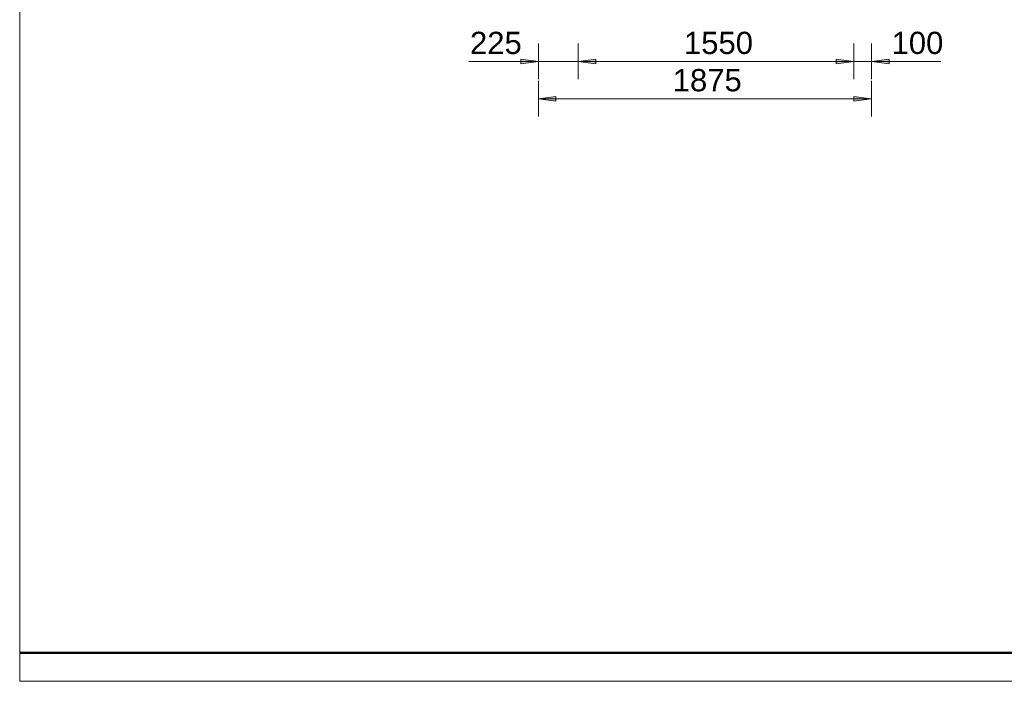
# Model space of a CAD drawing. Extents: x 294 to 994, y 7 to 427.
# Tile 8 of 33: x 484 to 558, y 113 to 163. Entities that reach past the tile are written whole.
import ezdxf

# ---------------------------------------------------------------- set-up
doc = ezdxf.new("R2010")
doc.units = 0
doc.layers.get('0').update_dxf_attribs({"lineweight": 5})
doc.layers.add('9_Bem', color=9, linetype='Continuous', lineweight=5, true_color=0x808080)
doc.layers.add('_3d_View_', color=7, linetype='Continuous')
doc.layers.add('X_Geometrie', color=3, linetype='Continuous', lineweight=50, true_color=0x00ff00, plot=False)
doc.styles.get("Standard").update_dxf_attribs({"font": 'arial.ttf'})

# ---------------------------------------------------------------- blocks, each defined once
blk = doc.blocks.new('Polygon-A05LE1IBBH', base_point=(484.466, 115.071))
at = {"color": 0, "linetype": 'ByBlock', "lineweight": -2, "ltscale": 0.5}
blk.add_line((663.188, 115.071), (484.466, 115.071), dxfattribs=at)
blk = doc.blocks.new('Maß-A05LE1RDBH', base_point=(523.38, 155.337))
at = {"color": 0, "linetype": 'ByBlock', "lineweight": -2, "ltscale": 0.13}
for p, q in [((523.38, 155.337), (523.38, 158.004)), ((548.38, 155.337), (548.38, 158.004)), ((523.38, 156.671), (524.702, 156.845)), ((523.38, 156.671), (548.38, 156.671)), ((524.702, 156.497), (523.38, 156.671)), ((524.702, 156.845), (524.702, 156.497)), ((547.058, 156.497), (547.058, 156.845)), ((547.058, 156.845), (548.38, 156.671)), ((548.38, 156.671), (547.058, 156.497))]:
    blk.add_line(p, q, dxfattribs=at)
for points in [[(523.38, 156.671), (524.702, 156.845), (524.702, 156.497)], [(548.38, 156.671), (547.058, 156.497), (547.058, 156.845)]]:
    blk.add_solid(points, dxfattribs=at)
at = {"color": 0, "linetype": 'ByBlock', "lineweight": -2, "ltscale": 0.13, "insert": (533.464, 158.893), "char_height": 1.66667, "attachment_point": 1}
blk.add_mtext('{\\fArial;1875}', dxfattribs=at)
blk = doc.blocks.new('Maß-A05LE1RFBH', base_point=(544.403, 158.137))
at = {"color": 0, "linetype": 'ByBlock', "lineweight": -2, "ltscale": 0.13}
for p, q in [((547.047, 158.137), (547.047, 160.804)), ((548.38, 158.137), (548.38, 160.804)), ((545.725, 159.297), (545.725, 159.645)), ((545.725, 159.645), (547.047, 159.471)), ((548.38, 159.471), (549.702, 159.645)), ((549.702, 159.645), (549.702, 159.297)), ((544.403, 159.471), (553.586, 159.471)), ((547.047, 159.471), (545.725, 159.297)), ((549.702, 159.297), (548.38, 159.471))]:
    blk.add_line(p, q, dxfattribs=at)
for points in [[(547.047, 159.471), (545.725, 159.297), (545.725, 159.645)], [(548.38, 159.471), (549.702, 159.645), (549.702, 159.297)]]:
    blk.add_solid(points, dxfattribs=at)
at = {"color": 0, "linetype": 'ByBlock', "lineweight": -2, "ltscale": 0.13, "insert": (549.883, 161.693), "char_height": 1.66667, "attachment_point": 1}
blk.add_mtext('{\\fArial;100}', dxfattribs=at)
blk = doc.blocks.new('Maß-A05LE1RHBH', base_point=(526.38, 158.137))
at = {"color": 0, "linetype": 'ByBlock', "lineweight": -2, "ltscale": 0.13}
for p, q in [((526.38, 158.137), (526.38, 160.804)), ((547.047, 158.137), (547.047, 160.804)), ((526.38, 159.471), (527.702, 159.645)), ((527.702, 159.645), (527.702, 159.297)), ((545.725, 159.297), (545.725, 159.645)), ((545.725, 159.645), (547.047, 159.471)), ((547.047, 159.471), (526.38, 159.471)), ((527.702, 159.297), (526.38, 159.471)), ((547.047, 159.471), (545.725, 159.297))]:
    blk.add_line(p, q, dxfattribs=at)
for points in [[(526.38, 159.471), (527.702, 159.645), (527.702, 159.297)], [(547.047, 159.471), (545.725, 159.297), (545.725, 159.645)]]:
    blk.add_solid(points, dxfattribs=at)
at = {"color": 0, "linetype": 'ByBlock', "lineweight": -2, "ltscale": 0.13, "insert": (534.305, 161.693), "char_height": 1.66667, "attachment_point": 1}
blk.add_mtext('{\\fArial;1550}', dxfattribs=at)
blk = doc.blocks.new('Maß-A05LE1RJBH', base_point=(518.174, 158.137))
at = {"color": 0, "linetype": 'ByBlock', "lineweight": -2, "ltscale": 0.13}
for p, q in [((523.38, 158.137), (523.38, 160.804)), ((526.38, 158.137), (526.38, 160.804)), ((522.058, 159.297), (522.058, 159.645)), ((522.058, 159.645), (523.38, 159.471)), ((526.38, 159.471), (527.702, 159.645)), ((527.702, 159.645), (527.702, 159.297)), ((529.024, 159.471), (518.174, 159.471)), ((523.38, 159.471), (522.058, 159.297)), ((527.702, 159.297), (526.38, 159.471))]:
    blk.add_line(p, q, dxfattribs=at)
for points in [[(523.38, 159.471), (522.058, 159.297), (522.058, 159.645)], [(526.38, 159.471), (527.702, 159.645), (527.702, 159.297)]]:
    blk.add_solid(points, dxfattribs=at)
at = {"color": 0, "linetype": 'ByBlock', "lineweight": -2, "ltscale": 0.13, "insert": (518.252, 161.693), "char_height": 1.66667, "attachment_point": 1}
blk.add_mtext('{\\fArial;225}', dxfattribs=at)
blk = doc.blocks.new('3D-Ansicht-Rahmen-A05LE1RSBH', base_point=(484.466, 112.934))
at = {"color": 0, "linetype": 'ByBlock', "lineweight": -2, "ltscale": 0.13}
for p, q in [((484.466, 112.934), (484.466, 414.661)), ((663.188, 112.934), (484.466, 112.934))]:
    blk.add_line(p, q, dxfattribs=at)

msp = doc.modelspace()

# ---------------------------------------------------------------- block references
at = {"layer": '9_Bem', "color": 1, "ltscale": 0.13, "true_color": 0xff0000}
for name, p in [('Maß-A05LE1RJBH', (518.174, 158.137)), ('Maß-A05LE1RHBH', (526.38, 158.137)), ('Maß-A05LE1RFBH', (544.403, 158.137)), ('Maß-A05LE1RDBH', (523.38, 155.337))]:
    msp.add_blockref(name, p, dxfattribs=at)
at = {"layer": '_3d_View_', "color": 7, "linetype": 'Continuous', "lineweight": 13}
msp.add_blockref('3D-Ansicht-Rahmen-A05LE1RSBH', (484.466, 112.934), dxfattribs=at)
at = {"layer": 'X_Geometrie', "ltscale": 0.5}
msp.add_blockref('Polygon-A05LE1IBBH', (484.466, 115.071), dxfattribs=at)

doc.saveas('drawing.dxf')
